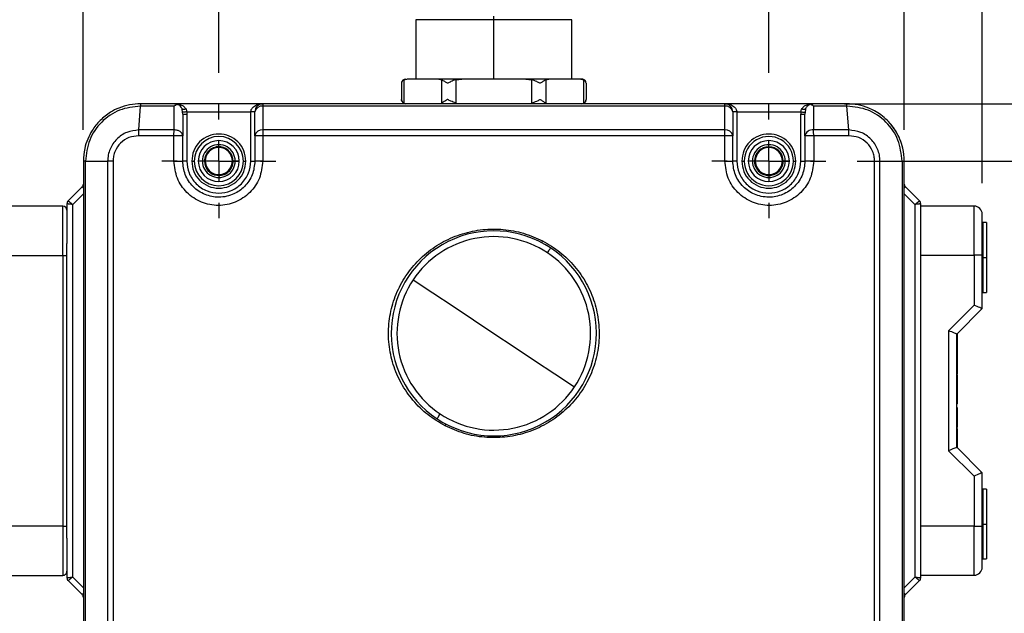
# Model space of a CAD drawing. Header units: millimetres. Extents: x 19 to 819, y 19 to 629.
# Tile 5 of 35: x 155 to 275, y 407 to 480. Entities that reach past the tile are written whole.
import ezdxf

# ---------------------------------------------------------------- set-up
doc = ezdxf.new("R2010")
doc.units = ezdxf.units.MM
doc.header["$LTSCALE"] = 3
doc.linetypes.add('CENTERX2', pattern=[20.32, 12.7, -2.54, 2.54, -2.54])
doc.layers.add('CENTER', color=40, linetype='CENTERX2')
doc.layers.add('DIMENSIONS', color=140, linetype='Continuous', lineweight=25)
doc.styles.add('SLDTEXTSTYLE0', font='TXT', dxfattribs={"width": 0.7})
doc.dimstyles.new('SLDDIMSTYLE0', dxfattribs={"dimtxt": 6.474023, "dimasz": 9.906, "dimexe": 0, "dimexo": 0.0625, "dimgap": 1.618506, "dimtad": 0, "dimtih": 1, "dimtoh": 1, "dimrnd": 1e-09, "dimzin": 12, "dimdsep": 46, "dimtxsty": 'SLDTEXTSTYLE0', "dimsah": 1, "dimcen": 0.09, "dimadec": 0, "dimazin": 3, "dimtfac": 1, "dimtofl": 0, "dimtmove": 0, "dimatfit": 3, "dimfxl": 0, "dimfrac": 2, "dimtolj": 1, "dimtzin": 12, "dimarcsym": 0})
doc.dimstyles.new('SLDDIMSTYLE2', dxfattribs={"dimtxt": 6.474023, "dimasz": 9.906, "dimexe": 0, "dimexo": 0.0625, "dimgap": 1.618506, "dimtad": 0, "dimtih": 1, "dimtoh": 1, "dimrnd": 1e-09, "dimzin": 4, "dimdsep": 46, "dimtxsty": 'SLDTEXTSTYLE0', "dimsah": 1, "dimcen": 0.09, "dimadec": 0, "dimazin": 1, "dimtfac": 1, "dimtofl": 0, "dimtmove": 0, "dimatfit": 3, "dimfxl": 0, "dimfrac": 2, "dimtolj": 1, "dimtzin": 12, "dimarcsym": 0})

# ---------------------------------------------------------------- blocks, each defined once
blk = doc.blocks.new('_D')
at = {"layer": 'DIMENSIONS'}
for p, q in [((34.5, 450.82), (34.5, 583.12)), ((272.1, 459.83), (272.1, 583.12)), ((34.5, 573.6), (94.56, 573.6)), ((272.1, 573.6), (216.01, 573.6))]:
    blk.add_line(p, q, dxfattribs=at)
for points in [[(34.5, 573.6), (44.41, 572.07), (44.41, 575.12)], [(272.1, 573.6), (262.2, 575.12), (262.2, 572.07)]]:
    blk.add_solid(points, dxfattribs=at)
at = {"layer": 'DIMENSIONS', "insert": (96.01, 576.64), "char_height": 6.35, "attachment_point": 1, "style": 'SLDTEXTSTYLE0'}
blk.add_mtext('223MM MIN. - 240MM MAX.', dxfattribs=at)
blk = doc.blocks.new('_D_3')
at = {"layer": 'DIMENSIONS'}
for p, q in [((179.1, 473.26), (179.1, 529.12)), ((246.1, 473.26), (246.1, 529.12)), ((179.1, 519.6), (194.54, 519.6)), ((203.32, 519.6), (201.14, 519.6)), ((201.14, 519.6), (201.14, 509.31)), ((222.56, 519.6), (224.73, 519.6)), ((224.73, 519.6), (224.73, 509.31)), ((246.1, 519.6), (231.33, 519.6)), ((201.14, 509.31), (203.32, 509.31)), ((224.73, 509.31), (222.56, 509.31))]:
    blk.add_line(p, q, dxfattribs=at)
for points in [[(179.1, 519.6), (189.01, 518.07), (189.01, 521.12)], [(246.1, 519.6), (236.2, 521.12), (236.2, 518.07)]]:
    blk.add_solid(points, dxfattribs=at)
at = {"layer": 'DIMENSIONS', "char_height": 6.35, "attachment_point": 1, "style": 'SLDTEXTSTYLE0'}
for s, insert in [('67.0', (203.32, 529.23)), ('2.64', (203.32, 517.5))]:
    blk.add_mtext(s, dxfattribs=dict(at, insert=insert))
blk = doc.blocks.new('_D_4')
at = {"layer": 'DIMENSIONS'}
for p, q in [((162.6, 466.32), (162.6, 559.07)), ((262.6, 466.32), (262.6, 559.07)), ((162.6, 549.54), (196.62, 549.54)), ((205.39, 549.54), (203.22, 549.54)), ((203.22, 549.54), (203.22, 539.25)), ((224.63, 549.54), (226.8, 549.54)), ((226.8, 549.54), (226.8, 539.25)), ((262.6, 549.54), (233.4, 549.54)), ((203.22, 539.25), (205.39, 539.25)), ((226.8, 539.25), (224.63, 539.25))]:
    blk.add_line(p, q, dxfattribs=at)
for points in [[(162.6, 549.54), (172.51, 548.02), (172.51, 551.07)], [(262.6, 549.54), (252.7, 551.07), (252.7, 548.02)]]:
    blk.add_solid(points, dxfattribs=at)
at = {"layer": 'DIMENSIONS', "char_height": 6.35, "attachment_point": 1, "style": 'SLDTEXTSTYLE0'}
for s, insert in [('100.0', (202.7, 559.18)), ('3.94', (205.39, 547.44))]:
    blk.add_mtext(s, dxfattribs=dict(at, insert=insert))
blk = doc.blocks.new('_D_5')
at = {"layer": 'DIMENSIONS'}
for p, q in [((256.85, 462.51), (311.64, 462.51)), ((302.11, 462.51), (302.11, 429.76)), ((292.49, 418.02), (290.32, 418.02)), ((290.32, 418.02), (290.32, 407.73)), ((311.73, 418.02), (313.9, 418.02)), ((313.9, 418.02), (313.9, 407.73)), ((290.32, 407.73), (292.49, 407.73)), ((313.9, 407.73), (311.73, 407.73)), ((302.11, 366.51), (302.11, 406.28)), ((256.85, 366.51), (311.64, 366.51))]:
    blk.add_line(p, q, dxfattribs=at)
for points in [[(302.11, 462.51), (300.59, 452.61), (303.63, 452.61)], [(302.11, 366.51), (303.63, 376.42), (300.59, 376.42)]]:
    blk.add_solid(points, dxfattribs=at)
at = {"layer": 'DIMENSIONS', "char_height": 6.35, "attachment_point": 1, "style": 'SLDTEXTSTYLE0'}
for s, insert in [('96.0', (292.49, 427.65)), ('3.78', (292.49, 415.92))]:
    blk.add_mtext(s, dxfattribs=dict(at, insert=insert))
blk = doc.blocks.new('_D_6')
at = {"layer": 'DIMENSIONS'}
for p, q in [((255.31, 469.51), (338.46, 469.51)), ((328.93, 469.51), (328.93, 450.27)), ((319.31, 438.53), (317.14, 438.53)), ((317.14, 438.53), (317.14, 428.24)), ((338.55, 438.53), (340.73, 438.53)), ((340.73, 438.53), (340.73, 428.24)), ((317.14, 428.24), (319.31, 428.24)), ((340.73, 428.24), (338.55, 428.24)), ((328.93, 359.51), (328.93, 426.79)), ((255.31, 359.51), (338.46, 359.51))]:
    blk.add_line(p, q, dxfattribs=at)
for points in [[(328.93, 469.51), (327.41, 459.61), (330.46, 459.61)], [(328.93, 359.51), (330.46, 369.42), (327.41, 369.42)]]:
    blk.add_solid(points, dxfattribs=at)
at = {"layer": 'DIMENSIONS', "char_height": 6.35, "attachment_point": 1, "style": 'SLDTEXTSTYLE0'}
for s, insert in [('110.0', (316.62, 448.16)), ('4.33', (319.31, 436.42))]:
    blk.add_mtext(s, dxfattribs=dict(at, insert=insert))
blk = doc.blocks.new('_D_7')
at = {"layer": 'DIMENSIONS'}
for p, q in [((216.68, 502.02), (370.99, 502.02)), ((361.46, 502.02), (361.46, 463.78)), ((351.84, 452.04), (349.67, 452.04)), ((349.67, 452.04), (349.67, 441.75)), ((371.08, 452.04), (373.26, 452.04)), ((373.26, 452.04), (373.26, 441.75)), ((349.67, 441.75), (351.84, 441.75)), ((373.26, 441.75), (371.08, 441.75)), ((361.46, 359.51), (361.46, 440.3)), ((255.31, 359.51), (370.99, 359.51))]:
    blk.add_line(p, q, dxfattribs=at)
for points in [[(361.46, 502.02), (359.94, 492.11), (362.99, 492.11)], [(361.46, 359.51), (362.99, 369.42), (359.94, 369.42)]]:
    blk.add_solid(points, dxfattribs=at)
at = {"layer": 'DIMENSIONS', "char_height": 6.35, "attachment_point": 1, "style": 'SLDTEXTSTYLE0'}
for s, insert in [('142.5', (349.15, 461.67)), ('5.61', (351.84, 449.93))]:
    blk.add_mtext(s, dxfattribs=dict(at, insert=insert))
blk = doc.blocks.new('SW_CENTERMARKSYMBOL_2')
at = {"layer": 'CENTER', "color": 0}
for p, q in [((0, 5.08), (0, 6.94)), ((0, 0), (0, 2.54)), ((-5.08, 0), (-6.94, 0)), ((0, 0), (-2.54, 0)), ((0, 0), (0, -2.54)), ((0, 0), (2.54, 0)), ((5.08, 0), (6.94, 0)), ((0, -5.08), (0, -6.94))]:
    blk.add_line(p, q, dxfattribs=at)
blk = doc.blocks.new('SW_CENTERMARKSYMBOL_3')
at = {"layer": 'CENTER', "color": 0}
for p, q in [((0, 5.08), (0, 6.94)), ((0, 0), (0, 2.54)), ((-5.08, 0), (-6.94, 0)), ((0, 0), (-2.54, 0)), ((0, 0), (0, -2.54)), ((0, 0), (2.54, 0)), ((5.08, 0), (6.94, 0)), ((0, -5.08), (0, -6.94))]:
    blk.add_line(p, q, dxfattribs=at)

msp = doc.modelspace()

# ---------------------------------------------------------------- linework, layer by layer
for p, q in [((212.604, 479.751), (212.604, 480.161)), ((203.104, 479.751), (203.104, 472.512)), ((212.604, 479.751), (203.104, 479.751)), ((212.604, 472.512), (212.604, 479.751)), ((222.104, 479.751), (212.604, 479.751)), ((222.104, 472.512), (222.104, 479.751)), ((201.367, 472.012), (201.367, 470.011)), ((201.635, 472.427), (201.989, 472.512)), ((201.635, 472.427), (201.635, 469.596)), ((205.9, 472.512), (201.989, 472.512)), ((205.9, 472.512), (206.253, 472.427)), ((208.693, 472.512), (205.9, 472.512)), ((206.253, 469.596), (206.253, 472.427)), ((207.986, 472.427), (208.693, 472.512)), ((207.986, 472.427), (207.986, 469.596)), ((216.515, 472.512), (208.693, 472.512)), ((216.515, 472.512), (217.223, 472.427)), ((219.309, 472.512), (216.515, 472.512)), ((217.223, 469.596), (217.223, 472.427)), ((218.955, 472.427), (219.309, 472.512)), ((218.955, 472.427), (218.955, 469.596)), ((223.22, 472.512), (219.309, 472.512)), ((223.22, 472.512), (223.574, 472.427)), ((223.342, 472.512), (223.22, 472.512)), ((223.574, 469.596), (223.574, 472.427)), ((223.842, 472.012), (223.842, 470.011)), ((169.372, 466.304), (169.583, 469.218)), ((173.658, 469.219), (169.583, 469.218)), ((173.704, 469.512), (169.604, 469.512)), ((173.704, 469.512), (169.604, 469.512)), ((173.704, 469.512), (174.066, 469.444)), ((184.504, 469.512), (173.704, 469.512)), ((240.738, 469.219), (184.471, 469.219)), ((184.471, 469.219), (184.471, 466.304)), ((240.704, 469.512), (184.504, 469.512)), ((240.704, 469.512), (184.504, 469.512)), ((251.504, 469.512), (240.704, 469.512)), ((240.738, 466.304), (240.738, 469.219)), ((251.143, 469.444), (251.504, 469.512)), ((255.604, 469.512), (251.504, 469.512)), ((255.604, 469.512), (251.504, 469.512)), ((251.551, 469.219), (251.551, 466.304)), ((255.626, 469.218), (251.551, 469.219)), ((255.749, 469.51), (255.604, 469.511)), ((255.837, 466.304), (255.626, 469.218)), ((174.695, 468.463), (174.652, 468.854)), ((174.704, 468.219), (174.695, 468.463)), ((174.704, 468.219), (174.704, 465.597)), ((174.704, 468.219), (175.204, 468.219)), ((175.118, 468.845), (175.19, 468.511)), ((175.19, 468.511), (175.204, 468.219)), ((175.19, 468.511), (183.004, 468.511)), ((175.204, 468.219), (175.204, 462.511)), ((183.504, 468.511), (183.004, 468.511)), ((183.004, 462.511), (183.004, 468.511)), ((183.504, 465.597), (183.504, 468.511)), ((241.704, 468.511), (241.704, 465.597)), ((242.204, 468.511), (241.704, 468.511)), ((242.204, 468.511), (242.204, 462.511)), ((242.204, 468.511), (250.019, 468.511)), ((250.019, 468.511), (250.004, 468.219)), ((250.004, 462.511), (250.004, 468.219)), ((250.004, 468.219), (250.504, 468.219)), ((250.019, 468.511), (250.09, 468.845)), ((250.514, 468.463), (250.504, 468.219)), ((250.504, 465.597), (250.504, 468.219)), ((250.557, 468.854), (250.514, 468.463)), ((173.639, 465.597), (169.35, 465.597)), ((173.658, 466.304), (169.372, 466.304)), ((173.639, 462.511), (173.639, 465.597)), ((174.704, 465.597), (173.639, 465.597)), ((174.704, 462.511), (174.704, 465.597)), ((183.504, 465.597), (183.504, 462.511)), ((184.457, 465.597), (183.504, 465.597)), ((184.457, 465.597), (184.457, 462.511)), ((240.752, 465.597), (184.457, 465.597)), ((240.738, 466.304), (184.471, 466.304)), ((240.752, 462.511), (240.752, 465.597)), ((241.704, 465.597), (240.752, 465.597)), ((241.704, 462.511), (241.704, 465.597)), ((250.504, 465.597), (250.504, 462.511)), ((251.57, 465.597), (250.504, 465.597)), ((251.57, 465.597), (251.57, 462.511)), ((255.858, 465.597), (251.57, 465.597)), ((162.87, 462.511), (162.604, 462.511)), ((162.604, 462.511), (162.604, 366.512)), ((162.87, 462.511), (165.564, 462.511)), ((162.87, 366.512), (162.87, 462.511)), ((165.564, 462.511), (165.564, 366.512)), ((166.22, 462.514), (166.22, 366.509)), ((173.639, 462.511), (174.704, 462.511)), ((175.204, 462.511), (174.704, 462.511)), ((175.804, 462.511), (176.104, 462.511)), ((177.104, 462.511), (176.604, 462.511)), ((177.354, 462.511), (177.104, 462.511)), ((181.104, 462.511), (180.854, 462.511)), ((181.604, 462.511), (181.104, 462.511)), ((182.104, 462.511), (182.404, 462.511)), ((183.004, 462.511), (183.504, 462.511)), ((184.457, 462.511), (183.504, 462.511)), ((240.752, 462.511), (241.704, 462.511)), ((242.204, 462.511), (241.704, 462.511)), ((242.804, 462.511), (243.104, 462.511)), ((244.104, 462.511), (243.604, 462.511)), ((244.354, 462.511), (244.104, 462.511)), ((248.104, 462.511), (247.854, 462.511)), ((248.604, 462.511), (248.104, 462.511)), ((249.104, 462.511), (249.404, 462.511)), ((250.004, 462.511), (250.504, 462.511)), ((251.57, 462.511), (250.504, 462.511)), ((258.988, 366.509), (258.988, 462.514)), ((259.645, 462.511), (262.339, 462.511)), ((259.645, 366.512), (259.645, 462.511)), ((262.339, 462.511), (262.339, 366.512)), ((262.339, 462.511), (262.604, 462.511)), ((262.604, 366.512), (262.604, 462.511)), ((160.751, 457.658), (162.458, 459.365)), ((161.304, 457.222), (162.604, 458.522)), ((262.604, 458.522), (263.904, 457.222)), ((262.751, 459.365), (264.458, 457.658)), ((160.104, 457.012), (153.104, 457.012)), ((160.104, 451.012), (160.104, 457.012)), ((160.604, 457.304), (160.604, 452.481)), ((161.304, 411.801), (161.304, 457.222)), ((263.904, 457.222), (263.904, 411.801)), ((264.604, 453.863), (264.604, 457.304)), ((271.104, 457.025), (264.604, 457.025)), ((271.104, 451.025), (271.104, 457.025)), ((272.104, 451.025), (272.104, 456.025)), ((272.154, 455.012), (272.104, 454.962)), ((272.604, 455.012), (272.154, 455.012)), ((272.154, 455.012), (272.154, 450.762)), ((272.604, 455.012), (272.604, 450.762)), ((264.604, 451.025), (264.604, 453.863)), ((160.604, 451.012), (160.604, 452.481)), ((153.104, 451.012), (160.104, 451.012)), ((160.104, 451.012), (160.104, 418.012)), ((160.104, 451.012), (160.604, 451.012)), ((160.604, 418.012), (160.604, 451.012)), ((264.604, 451.025), (271.104, 451.025)), ((264.604, 418.025), (264.604, 451.025)), ((272.104, 451.025), (271.104, 451.025)), ((271.104, 451.025), (271.104, 444.939)), ((272.104, 444.525), (272.104, 451.025)), ((272.104, 450.762), (272.154, 450.762)), ((272.154, 450.762), (272.604, 450.762)), ((272.154, 450.762), (272.154, 446.512)), ((272.604, 450.762), (272.604, 446.512)), ((272.104, 446.562), (272.154, 446.512)), ((272.154, 446.512), (272.604, 446.512)), ((271.104, 444.939), (268.004, 441.839)), ((269.004, 441.425), (272.104, 444.525)), ((268.004, 441.839), (268.004, 427.211)), ((269.004, 427.625), (269.004, 441.425)), ((269.104, 440.923), (269.104, 441.525)), ((269.104, 440.923), (269.004, 440.923)), ((269.104, 440.782), (269.004, 440.782)), ((269.104, 440.653), (269.004, 440.653)), ((269.104, 440.782), (269.104, 440.923)), ((269.104, 440.653), (269.104, 440.782)), ((269.104, 440.013), (269.104, 440.653)), ((269.104, 440.013), (269.004, 440.013)), ((269.104, 439.405), (269.004, 439.405)), ((269.104, 439.111), (269.004, 439.111)), ((269.104, 439.405), (269.104, 440.013)), ((269.104, 439.111), (269.104, 439.405)), ((269.104, 438.927), (269.104, 439.111)), ((269.104, 438.927), (269.004, 438.927)), ((269.104, 438.854), (269.004, 438.854)), ((269.104, 438.854), (269.104, 438.927)), ((269.104, 436.833), (269.104, 438.854)), ((269.104, 436.833), (269.004, 436.833)), ((269.104, 436.518), (269.104, 436.833)), ((269.104, 436.407), (269.004, 436.407)), ((269.104, 436.172), (269.004, 436.172)), ((269.104, 436.172), (269.104, 436.407)), ((269.104, 435.211), (269.104, 436.172)), ((269.104, 435.805), (269.104, 435.825)), ((269.104, 435.211), (269.004, 435.211)), ((269.104, 435.29), (269.104, 435.364)), ((269.104, 433.968), (269.104, 435.211)), ((269.104, 433.968), (269.004, 433.968)), ((269.104, 432.939), (269.104, 433.968)), ((269.104, 432.939), (269.004, 432.939)), ((269.104, 432.425), (269.004, 432.425)), ((269.104, 430.184), (269.104, 432.425)), ((269.104, 430.184), (269.004, 430.184)), ((269.104, 429.89), (269.004, 429.89)), ((269.104, 430.034), (269.104, 430.184)), ((269.104, 428.532), (269.104, 429.89)), ((269.104, 428.532), (269.004, 428.532)), ((269.104, 428.274), (269.104, 428.678)), ((269.104, 427.525), (269.104, 428.532)), ((268.004, 427.211), (271.104, 424.111)), ((272.104, 424.525), (269.004, 427.625)), ((271.104, 424.111), (271.104, 418.025)), ((272.104, 418.025), (272.104, 424.525)), ((272.154, 422.512), (272.104, 422.462)), ((272.604, 422.512), (272.154, 422.512)), ((272.154, 422.512), (272.154, 418.262)), ((272.604, 422.512), (272.604, 418.262)), ((160.104, 418.012), (153.104, 418.012)), ((160.104, 418.012), (160.104, 412.012)), ((160.104, 418.012), (160.604, 418.012)), ((160.604, 416.542), (160.604, 418.012)), ((271.104, 418.025), (264.604, 418.025)), ((264.604, 415.187), (264.604, 418.025)), ((271.104, 412.025), (271.104, 418.025)), ((271.104, 418.025), (272.104, 418.025)), ((272.104, 418.262), (272.154, 418.262)), ((272.104, 413.025), (272.104, 418.025)), ((272.154, 418.262), (272.154, 414.012)), ((272.154, 418.262), (272.604, 418.262)), ((272.604, 418.262), (272.604, 414.012)), ((160.604, 416.542), (160.604, 411.719)), ((264.604, 411.719), (264.604, 415.187)), ((272.104, 414.062), (272.154, 414.012)), ((272.154, 414.012), (272.604, 414.012)), ((153.104, 412.012), (160.104, 412.012)), ((162.604, 410.501), (161.304, 411.801)), ((263.904, 411.801), (262.604, 410.501)), ((264.604, 412.025), (271.104, 412.025)), ((162.458, 409.658), (160.751, 411.365)), ((264.458, 411.365), (262.751, 409.658))]:
    msp.add_line(p, q)
at = {"flags": 128}
for points in [[(173.651, 466.304), (173.652, 466.73), (173.657, 469.219)], [(175.19, 468.511), (175.099, 468.503), (175.011, 468.494), (174.929, 468.486), (174.856, 468.479), (174.794, 468.472), (174.745, 468.468), (174.712, 468.464), (174.695, 468.463)], [(250.019, 468.511), (250.11, 468.503), (250.198, 468.494), (250.28, 468.486), (250.353, 468.479), (250.415, 468.472), (250.463, 468.468), (250.497, 468.464), (250.514, 468.463)], [(255.837, 466.304), (253.694, 466.304), (251.551, 466.304)], [(162.458, 459.365), (162.467, 459.356), (162.496, 459.327), (162.541, 459.282), (162.603, 459.22), (162.604, 459.219)], [(262.604, 459.219), (262.606, 459.22), (262.667, 459.282), (262.713, 459.327), (262.741, 459.356), (262.751, 459.365)], [(219.13, 451.336), (219.212, 451.459), (219.288, 451.572), (219.355, 451.674), (219.413, 451.761), (219.459, 451.831), (219.493, 451.882), (219.514, 451.913), (219.521, 451.924)], [(202.78, 448.038), (205.188, 446.438), (207.637, 444.811), (210.114, 443.166), (212.604, 441.512), (215.095, 439.857), (217.572, 438.212), (220.021, 436.585), (222.429, 434.985)], [(272.104, 444.525), (272.085, 444.533), (272.028, 444.556), (271.936, 444.595), (271.811, 444.646), (271.66, 444.709), (271.487, 444.781), (271.299, 444.858), (271.104, 444.939)], [(269.004, 441.425), (268.985, 441.433), (268.928, 441.456), (268.836, 441.495), (268.711, 441.546), (268.56, 441.609), (268.387, 441.681), (268.199, 441.758), (268.004, 441.839)], [(205.688, 431.099), (205.695, 431.11), (205.715, 431.141), (205.75, 431.192), (205.796, 431.262), (205.854, 431.349), (205.921, 431.451), (205.997, 431.564), (206.078, 431.687)], [(269.004, 427.625), (268.989, 427.619), (268.944, 427.6), (268.87, 427.569), (268.77, 427.528), (268.647, 427.477), (268.504, 427.418), (268.346, 427.352), (268.178, 427.283), (268.004, 427.211)], [(272.104, 424.525), (272.085, 424.517), (272.028, 424.493), (271.936, 424.455), (271.811, 424.404), (271.66, 424.341), (271.487, 424.269), (271.299, 424.192), (271.104, 424.111)], [(162.604, 409.804), (162.603, 409.803), (162.541, 409.741), (162.496, 409.696), (162.467, 409.667), (162.458, 409.658)], [(262.751, 409.658), (262.741, 409.667), (262.713, 409.696), (262.667, 409.741), (262.606, 409.803), (262.604, 409.804)]]:
    msp.add_lwpolyline(points, dxfattribs=at)
for centre, radius, start, end in [((201.867, 472.012), 0.5, 89.99994, 179.9753), ((223.342, 472.012), 0.5, 359.99861, 90.00225), ((173.704, 468.511), 1, 23.70221, 68.82389), ((184.504, 468.511), 1, 90.00041, 179.9997), ((184.37, 468.343), 0.881, 83.40499, 168.97684), ((201.867, 470.011), 0.5, 180.03008, 270.00152), ((223.342, 470.011), 0.5, 270.00034, 356.60951), ((240.704, 468.511), 1, 0.00067, 89.99933), ((240.839, 468.343), 0.881, 11.02375, 96.59453), ((255.604, 462.512), 7, 21.50591, 43.75894), ((179.104, 462.511), 3, 0.00001, 179.99999), ((184.37, 465.429), 0.882, 83.39904, 168.97468), ((200.34, 465.64), 15.883, 177.60407, 180.15559), ((240.839, 465.429), 0.882, 11.02592, 96.60046), ((224.859, 465.64), 15.893, 359.84533, 2.39531), ((246.104, 462.511), 3, 359.99997, 180.00003), ((251.393, 465.41), 0.908, 80.00332, 168.10553), ((240.091, 465.64), 11.478, 359.78475, 3.31629), ((179.104, 462.511), 2.5, 0.00004, 179.99996), ((179.104, 462.511), 2, 359.99989, 180.00011), ((179.104, 462.511), 1.75, 82.07302, 179.99962), ((179.104, 462.511), 1.75, 0.00008, 82.07279), ((246.104, 462.511), 2.5, 0.00009, 179.99991), ((246.104, 462.511), 2, 359.99989, 180.00011), ((246.104, 462.511), 1.75, 0.00024, 179.99976), ((179.104, 462.511), 1.65, 0.00032, 179.99968), ((246.104, 462.511), 1.65, 0.00039, 179.99961), ((179.104, 462.511), 3, 180.00001, 359.99999), ((179.104, 462.511), 2.5, 180.00004, 359.99996), ((179.104, 462.511), 2, 179.99989, 0.00011), ((179.104, 462.511), 1.75, 179.99996, 262.07291), ((179.104, 462.511), 1.65, 179.99981, 0.00019), ((179.104, 462.511), 1.75, 262.07221, 0.00043), ((246.104, 462.511), 3, 179.99997, 0.00003), ((246.104, 462.511), 2.5, 180.00009, 359.99991), ((246.104, 462.511), 2, 179.99989, 0.00011), ((246.104, 462.511), 1.75, 179.99976, 0.00024), ((246.104, 462.511), 1.65, 179.99987, 0.00013), ((162.104, 459.719), 0.5, 315.00054, 0.00017), ((263.104, 459.719), 0.5, 180.00211, 224.9977), ((160.104, 456.512), 0.5, 0.00116, 89.99959), ((161.104, 457.304), 0.5, 134.99718, 180.00194), ((264.104, 457.304), 0.5, 0.00054, 45.00098), ((271.104, 456.025), 1, 0.00067, 89.99933), ((212.604, 441.512), 12.5, 56.40462, 236.40463), ((212.604, 441.512), 11.794, 56.40458, 146.4046), ((314.556, 403.198), 108.062, 152.68674, 152.81357), ((212.604, 441.512), 12.5, 236.4046, 56.40465), ((212.604, 441.512), 11.794, 326.40452, 56.40472), ((212.604, 441.512), 11.794, 146.40461, 236.40461), ((212.604, 441.511), 11.794, 236.40454, 326.40473), ((94.296, 488.297), 126.477, 332.67688, 332.78525), ((271.104, 413.025), 1, 270.00067, 359.99933), ((160.104, 412.512), 0.5, 270.00041, 0.00055), ((161.104, 411.719), 0.5, 180.00134, 224.99953), ((264.104, 411.719), 0.5, 315.0023, 359.99618), ((162.104, 409.304), 0.5, 359.99983, 44.99946), ((263.104, 409.304), 0.5, 135.0023, 179.99789)]:
    msp.add_arc(centre, radius, start, end)
for points, knots in [([(201.635, 472.427), (201.546, 472.359), (201.407, 472.252), (201.367, 472.076), (201.367, 472.013), (201.367, 472.012)], [0, 0, 0, 0, 0.6327639, 0.9920591, 1, 1, 1, 1]), ([(206.986, 472.012), (206.983, 472.013), (206.871, 472.072), (206.625, 472.208), (206.386, 472.349), (206.253, 472.427)], [0, 0, 0, 0, 0.0104171, 0.451392, 1, 1, 1, 1]), ([(207.986, 472.427), (207.775, 472.356), (207.435, 472.24), (207.111, 472.077), (206.988, 472.013), (206.986, 472.012)], [0, 0, 0, 0, 0.6148664, 0.9918951, 1, 1, 1, 1]), ([(218.223, 472.012), (218.221, 472.013), (218.097, 472.077), (217.774, 472.24), (217.434, 472.356), (217.223, 472.427)], [0, 0, 0, 0, 0.0081079, 0.3851323, 1, 1, 1, 1]), ([(218.955, 472.427), (218.822, 472.349), (218.583, 472.208), (218.338, 472.072), (218.226, 472.013), (218.223, 472.012)], [0, 0, 0, 0, 0.5486157, 0.9895829, 1, 1, 1, 1]), ([(223.842, 472.012), (223.842, 472.013), (223.841, 472.128), (223.761, 472.304), (223.62, 472.397), (223.574, 472.427)], [0, 0, 0, 0, 0.0079807, 0.6770902, 1, 1, 1, 1]), ([(169.604, 469.512), (169.145, 469.485), (168.23, 469.433), (166.988, 469.042), (165.762, 468.418), (164.627, 467.519), (163.711, 466.373), (163.105, 465.196), (162.693, 463.94), (162.636, 463.022), (162.604, 462.511)], [0, 0, 0, 0, 0.1252452, 0.249778, 0.3522742, 0.500128, 0.6417467, 0.7498252, 0.8607492, 1, 1, 1, 1]), ([(169.583, 469.218), (168.704, 469.118), (166.944, 468.918), (164.726, 467.367), (163.173, 465.15), (162.971, 463.392), (162.87, 462.511)], [0, 0, 0, 0, 0.2500058, 0.5002082, 0.7496925, 1, 1, 1, 1]), ([(169.583, 469.218), (169.584, 469.26), (169.585, 469.332), (169.592, 469.423), (169.593, 469.481), (169.602, 469.505), (169.604, 469.512)], [0, 0, 0, 0, 0.4221831, 0.7363414, 0.9307308, 1, 1, 1, 1]), ([(173.658, 469.219), (173.659, 469.22), (173.787, 469.309), (173.927, 469.377), (174.066, 469.444)], [0, 0, 0, 0, 0.0120562, 1, 1, 1, 1]), ([(174.083, 469.431), (174.25, 469.41), (174.552, 469.372), (174.911, 469.138), (175.054, 468.936), (175.118, 468.845)], [0, 0, 0, 0, 0.4022495, 0.7308224, 1, 1, 1, 1]), ([(183.004, 468.511), (183.01, 468.574), (183.02, 468.704), (183.107, 468.892), (183.248, 469.07), (183.518, 469.288), (183.947, 469.472), (184.318, 469.498), (184.504, 469.512)], [0, 0, 0, 0, 0.0951475, 0.19543, 0.3087809, 0.4376546, 0.7184606, 1, 1, 1, 1]), ([(184.504, 469.512), (184.501, 469.505), (184.489, 469.482), (184.486, 469.423), (184.476, 469.333), (184.473, 469.26), (184.471, 469.219)], [0, 0, 0, 0, 0.0720105, 0.2664232, 0.5795323, 1, 1, 1, 1]), ([(201.635, 469.596), (201.546, 469.664), (201.407, 469.771), (201.367, 469.947), (201.367, 470.01), (201.367, 470.011)], [0, 0, 0, 0, 0.63275625, 0.99205897, 1, 1, 1, 1]), ([(206.986, 470.011), (206.983, 470.01), (206.793, 469.911), (206.551, 469.768), (206.31, 469.629), (206.253, 469.596)], [0, 0, 0, 0, 0.0104178, 0.7650911, 1, 1, 1, 1]), ([(207.986, 469.596), (207.775, 469.667), (207.435, 469.783), (207.111, 469.946), (206.988, 470.01), (206.986, 470.011)], [0, 0, 0, 0, 0.6148645, 0.9918951, 1, 1, 1, 1]), ([(217.223, 469.596), (217.434, 469.667), (217.774, 469.783), (218.097, 469.946), (218.221, 470.01), (218.223, 470.011)], [0, 0, 0, 0, 0.6148658, 0.9918921, 1, 1, 1, 1]), ([(218.223, 470.011), (218.226, 470.01), (218.338, 469.951), (218.583, 469.815), (218.822, 469.674), (218.955, 469.596)], [0, 0, 0, 0, 0.0104172, 0.4513883, 1, 1, 1, 1]), ([(223.574, 469.596), (223.663, 469.664), (223.802, 469.771), (223.842, 469.947), (223.842, 470.01), (223.842, 470.011)], [0, 0, 0, 0, 0.6327552, 0.992059, 1, 1, 1, 1]), ([(240.738, 469.219), (240.736, 469.26), (240.733, 469.333), (240.722, 469.423), (240.72, 469.482), (240.708, 469.505), (240.704, 469.512)], [0, 0, 0, 0, 0.4204692, 0.7335798, 0.927992, 1, 1, 1, 1]), ([(240.704, 469.512), (240.89, 469.498), (241.262, 469.472), (241.691, 469.288), (241.961, 469.07), (242.101, 468.892), (242.188, 468.704), (242.199, 468.574), (242.204, 468.511)], [0, 0, 0, 0, 0.2815385, 0.5623438, 0.6911948, 0.8045686, 0.904845, 1, 1, 1, 1]), ([(250.09, 468.845), (250.155, 468.936), (250.298, 469.138), (250.655, 469.372), (250.956, 469.41), (251.121, 469.43)], [0, 0, 0, 0, 0.2701698, 0.5999877, 1, 1, 1, 1]), ([(250.589, 468.914), (250.622, 468.977), (250.686, 469.101), (250.863, 469.3), (251.033, 469.387), (251.143, 469.444)], [0, 0, 0, 0, 0.2742556, 0.5326835, 1, 1, 1, 1]), ([(251.551, 469.219), (251.484, 469.264), (251.355, 469.351), (251.212, 469.414), (251.143, 469.444)], [0, 0, 0, 0, 0.5186618, 1, 1, 1, 1]), ([(255.626, 469.218), (255.623, 469.283), (255.619, 469.37), (255.616, 469.469), (255.607, 469.502), (255.604, 469.512)], [0, 0, 0, 0, 0.6556382, 0.8990624, 1, 1, 1, 1]), ([(262.604, 462.511), (262.57, 463.04), (262.512, 463.956), (262.15, 465.045), (261.791, 465.81), (261.472, 466.344), (261.068, 466.906), (260.531, 467.516), (259.805, 468.14), (259.032, 468.635), (258.111, 469.076), (256.981, 469.433), (256.063, 469.485), (255.604, 469.512)], [0, 0, 0, 0, 0.1440998, 0.2496392, 0.3106942, 0.3749191, 0.419164, 0.4997927, 0.5962075, 0.6795453, 0.7497987, 0.8747673, 1, 1, 1, 1]), ([(262.339, 462.511), (262.238, 463.391), (262.036, 465.148), (260.485, 467.364), (258.267, 468.917), (256.507, 469.118), (255.626, 469.218)], [0, 0, 0, 0, 0.2499066, 0.4997091, 0.7494174, 1, 1, 1, 1]), ([(174.652, 468.854), (174.649, 468.857), (174.641, 468.867), (174.632, 468.888), (174.624, 468.904), (174.62, 468.913)], [0, 0, 0, 0, 0.1971172, 0.5583465, 1, 1, 1, 1]), ([(175.118, 468.845), (175.081, 468.837), (175.014, 468.824), (174.928, 468.814), (174.868, 468.811), (174.802, 468.81), (174.728, 468.813), (174.674, 468.842), (174.652, 468.854)], [0, 0, 0, 0, 0.2411892, 0.4257762, 0.5486999, 0.6153591, 0.8424441, 1, 1, 1, 1]), ([(250.557, 468.854), (250.534, 468.842), (250.48, 468.813), (250.406, 468.81), (250.34, 468.811), (250.281, 468.814), (250.194, 468.824), (250.128, 468.837), (250.09, 468.845)], [0, 0, 0, 0, 0.1576136, 0.3846418, 0.4513483, 0.5742823, 0.7588631, 1, 1, 1, 1]), ([(250.589, 468.914), (250.583, 468.9), (250.575, 468.882), (250.564, 468.862), (250.559, 468.856), (250.557, 468.854)], [0, 0, 0, 0, 0.6473244, 0.8591869, 1, 1, 1, 1]), ([(169.372, 466.304), (168.874, 466.246), (167.881, 466.13), (166.612, 465.261), (165.912, 464.215), (165.607, 463.262), (165.578, 462.763), (165.564, 462.511)], [0, 0, 0, 0, 0.2500922, 0.4992213, 0.7480658, 0.8732635, 1, 1, 1, 1]), ([(169.35, 465.597), (168.944, 465.553), (168.132, 465.464), (167.087, 464.762), (166.509, 463.906), (166.256, 463.127), (166.232, 462.719), (166.22, 462.514)], [0, 0, 0, 0, 0.249393, 0.4988255, 0.74823313, 0.87370393, 1, 1, 1, 1]), ([(169.35, 465.597), (169.351, 465.662), (169.351, 465.789), (169.356, 465.975), (169.362, 466.146), (169.369, 466.254), (169.372, 466.304)], [0, 0, 0, 0, 0.2731035, 0.5409589, 0.7877405, 1, 1, 1, 1]), ([(173.639, 465.597), (173.64, 465.722), (173.641, 465.905), (173.649, 466.14), (173.655, 466.252), (173.658, 466.304)], [0, 0, 0, 0, 0.5268377, 0.7759189, 1, 1, 1, 1]), ([(174.704, 465.597), (174.7, 465.645), (174.692, 465.743), (174.627, 465.882), (174.528, 466.008), (174.395, 466.116), (174.235, 466.203), (174.054, 466.265), (173.859, 466.303), (173.725, 466.304), (173.658, 466.304)], [0, 0, 0, 0, 0.10290798, 0.20973838, 0.32344822, 0.44547762, 0.57580213, 0.71317681, 0.85546697, 1, 1, 1, 1]), ([(182.404, 462.511), (182.355, 462.943), (182.255, 463.807), (181.492, 464.906), (180.402, 465.64), (179.104, 465.897), (177.807, 465.64), (176.716, 464.906), (175.953, 463.807), (175.854, 462.943), (175.804, 462.511)], [0, 0, 0, 0, 0.1250004, 0.2499998, 0.3749998, 0.5, 0.6250002, 0.7500001, 0.8749996, 1, 1, 1, 1]), ([(249.404, 462.511), (249.355, 462.943), (249.255, 463.807), (248.492, 464.906), (247.402, 465.64), (246.104, 465.897), (244.807, 465.64), (243.716, 464.906), (242.953, 463.807), (242.854, 462.943), (242.804, 462.511)], [0, 0, 0, 0, 0.1250004, 0.25, 0.3749998, 0.4999996, 0.6250002, 0.75, 0.8749996, 1, 1, 1, 1]), ([(255.858, 465.597), (255.858, 465.675), (255.857, 465.818), (255.851, 466.054), (255.842, 466.212), (255.837, 466.304)], [0, 0, 0, 0, 0.32888232, 0.60723769, 1, 1, 1, 1]), ([(259.645, 462.511), (259.63, 462.761), (259.601, 463.26), (259.297, 464.212), (258.599, 465.259), (257.33, 466.13), (256.336, 466.246), (255.837, 466.304)], [0, 0, 0, 0, 0.126064, 0.2513555, 0.5005024, 0.749329, 1, 1, 1, 1]), ([(258.988, 462.514), (258.977, 462.716), (258.954, 463.124), (258.7, 463.902), (258.124, 464.76), (257.078, 465.464), (256.265, 465.553), (255.858, 465.597)], [0, 0, 0, 0, 0.1244918, 0.2512444, 0.5008682, 0.7500657, 1, 1, 1, 1]), ([(166.22, 462.514), (166.159, 462.514), (166.04, 462.513), (165.867, 462.513), (165.71, 462.512), (165.61, 462.512), (165.564, 462.511)], [0, 0, 0, 0, 0.2798064, 0.5457706, 0.7886495, 1, 1, 1, 1]), ([(184.457, 462.511), (184.375, 461.803), (184.212, 460.388), (182.959, 458.591), (181.172, 457.392), (179.051, 456.972), (176.928, 457.391), (175.139, 458.588), (173.884, 460.386), (173.721, 461.803), (173.639, 462.511)], [0, 0, 0, 0, 0.12514706, 0.25014606, 0.37502842, 0.49984914, 0.62469396, 0.74967224, 0.87475916, 1, 1, 1, 1]), ([(183.504, 462.511), (183.44, 461.943), (183.309, 460.791), (182.325, 459.369), (181.159, 458.554), (180.065, 458.183), (178.864, 458.046), (177.38, 458.338), (176.141, 459.166), (175.403, 460.08), (174.854, 461.106), (174.763, 461.957), (174.704, 462.511)], [0, 0, 0, 0, 0.1232549, 0.2497973, 0.3627005, 0.4283161, 0.4998856, 0.624549, 0.7493499, 0.8157826, 0.8797918, 1, 1, 1, 1]), ([(175.204, 462.511), (175.256, 462.021), (175.337, 461.266), (175.823, 460.358), (176.326, 459.734), (176.951, 459.228), (177.859, 458.756), (179.104, 458.517), (180.35, 458.756), (181.258, 459.228), (181.882, 459.734), (182.386, 460.358), (182.872, 461.266), (182.952, 462.021), (183.004, 462.511)], [0, 0, 0, 0, 0.1197291, 0.18418, 0.2499997, 0.3158193, 0.3802716, 0.5000001, 0.6197283, 0.6841808, 0.7500004, 0.81582, 0.8802709, 1, 1, 1, 1]), ([(175.804, 462.511), (175.854, 462.08), (175.953, 461.216), (176.716, 460.117), (177.807, 459.383), (179.104, 459.126), (180.402, 459.383), (181.492, 460.117), (182.255, 461.216), (182.355, 462.08), (182.404, 462.511)], [0, 0, 0, 0, 0.1250002, 0.2500006, 0.3750004, 0.5, 0.6249997, 0.7499994, 0.8749998, 1, 1, 1, 1]), ([(251.57, 462.511), (251.488, 461.803), (251.325, 460.388), (250.072, 458.591), (248.286, 457.393), (246.165, 456.972), (244.042, 457.39), (242.252, 458.587), (240.997, 460.386), (240.833, 461.803), (240.752, 462.511)], [0, 0, 0, 0, 0.1251414, 0.2501082, 0.3749441, 0.4997405, 0.6246059, 0.7496314, 0.8747517, 1, 1, 1, 1]), ([(250.504, 462.511), (250.445, 461.957), (250.355, 461.107), (249.806, 460.082), (249.07, 459.168), (247.832, 458.34), (246.368, 458.05), (245.19, 458.176), (244.09, 458.529), (242.899, 459.346), (241.9, 460.789), (241.769, 461.942), (241.704, 462.511)], [0, 0, 0, 0, 0.1201187, 0.1840733, 0.2504456, 0.3751095, 0.4997308, 0.5674741, 0.6318474, 0.7499684, 0.8766315, 1, 1, 1, 1]), ([(242.204, 462.511), (242.256, 462.021), (242.337, 461.266), (242.823, 460.358), (243.326, 459.734), (243.951, 459.228), (244.859, 458.756), (246.104, 458.517), (247.35, 458.756), (248.258, 459.228), (248.882, 459.734), (249.386, 460.358), (249.872, 461.266), (249.952, 462.021), (250.004, 462.511)], [0, 0, 0, 0, 0.119729, 0.1841799, 0.2499995, 0.3158191, 0.3802717, 0.5000001, 0.6197286, 0.6841806, 0.7500002, 0.8158198, 0.880271, 1, 1, 1, 1]), ([(242.804, 462.511), (242.854, 462.08), (242.953, 461.216), (243.716, 460.117), (244.807, 459.383), (246.104, 459.126), (247.402, 459.383), (248.492, 460.117), (249.255, 461.216), (249.355, 462.08), (249.404, 462.511)], [0, 0, 0, 0, 0.1250002, 0.2500007, 0.3750003, 0.5000004, 0.6249997, 0.7499993, 0.8749998, 1, 1, 1, 1]), ([(258.988, 462.514), (259.049, 462.514), (259.169, 462.513), (259.341, 462.513), (259.499, 462.512), (259.598, 462.512), (259.645, 462.511)], [0, 0, 0, 0, 0.27980934, 0.54577371, 0.78865546, 1, 1, 1, 1]), ([(161.304, 457.222), (161.248, 457.228), (161.145, 457.24), (160.98, 457.259), (160.842, 457.276), (160.728, 457.29), (160.659, 457.298), (160.621, 457.302), (160.604, 457.304)], [0, 0, 0, 0, 0.2409191, 0.439734, 0.7071057, 0.835907, 0.9279191, 1, 1, 1, 1]), ([(160.751, 457.658), (160.764, 457.647), (160.794, 457.624), (160.848, 457.581), (160.938, 457.51), (161.049, 457.424), (161.179, 457.321), (161.26, 457.257), (161.304, 457.222)], [0, 0, 0, 0, 0.072058, 0.1640715, 0.2928844, 0.5601858, 0.7590228, 1, 1, 1, 1]), ([(263.904, 457.222), (263.949, 457.257), (264.03, 457.321), (264.16, 457.424), (264.27, 457.51), (264.36, 457.581), (264.414, 457.624), (264.445, 457.647), (264.458, 457.658)], [0, 0, 0, 0, 0.2409313, 0.4397454, 0.7071164, 0.8359181, 0.9279208, 1, 1, 1, 1]), ([(264.604, 457.304), (264.587, 457.302), (264.549, 457.298), (264.481, 457.29), (264.367, 457.276), (264.228, 457.259), (264.063, 457.24), (263.961, 457.228), (263.904, 457.222)], [0, 0, 0, 0, 0.0720627, 0.1640703, 0.2928924, 0.5601851, 0.7590208, 1, 1, 1, 1]), ([(206.663, 430.243), (205.942, 430.669), (204.497, 431.524), (202.702, 433.306), (201.269, 435.378), (200.279, 437.693), (199.762, 440.159), (199.743, 442.678), (200.223, 445.151), (201.182, 447.482), (202.578, 449.576), (204.359, 451.359), (206.451, 452.761), (208.775, 453.731), (211.244, 454.237), (213.757, 454.25), (216.247, 453.81), (217.775, 453.125), (218.542, 452.782)], [0, 0, 0, 0, 0.0625406, 0.1253346, 0.1876032, 0.2502432, 0.3125521, 0.375109, 0.4376382, 0.4999867, 0.5626317, 0.6249312, 0.6875324, 0.7499862, 0.8124033, 0.8750118, 0.9372848, 1, 1, 1, 1]), ([(218.542, 452.782), (219.266, 452.354), (220.71, 451.501), (222.507, 449.716), (223.939, 447.646), (224.931, 445.327), (225.447, 442.861), (225.465, 440.342), (224.984, 437.867), (224.025, 435.539), (222.626, 433.442), (220.845, 431.659), (218.751, 430.259), (216.425, 429.289), (213.958, 428.785), (211.441, 428.774), (208.954, 429.215), (207.426, 429.901), (206.663, 430.243)], [0, 0, 0, 0, 0.0627403, 0.1252214, 0.1878335, 0.2502583, 0.3126908, 0.3753051, 0.4375992, 0.5002446, 0.5626201, 0.6251333, 0.6877137, 0.7500299, 0.8126827, 0.874975, 0.9375716, 1, 1, 1, 1]), ([(160.604, 411.719), (160.621, 411.721), (160.659, 411.725), (160.728, 411.733), (160.842, 411.747), (160.98, 411.764), (161.145, 411.783), (161.248, 411.795), (161.304, 411.801)], [0, 0, 0, 0, 0.07206371, 0.16407138, 0.29289431, 0.56019257, 0.75902118, 1, 1, 1, 1]), ([(161.304, 411.801), (161.26, 411.766), (161.179, 411.702), (161.049, 411.599), (160.938, 411.513), (160.848, 411.442), (160.794, 411.399), (160.764, 411.376), (160.751, 411.365)], [0, 0, 0, 0, 0.2409137, 0.4397288, 0.7071025, 0.835903, 0.9279181, 1, 1, 1, 1]), ([(263.904, 411.801), (263.961, 411.795), (264.063, 411.783), (264.228, 411.764), (264.367, 411.747), (264.481, 411.733), (264.549, 411.725), (264.587, 411.721), (264.604, 411.719)], [0, 0, 0, 0, 0.2409162, 0.4397389, 0.7071076, 0.8359087, 0.9279138, 1, 1, 1, 1]), ([(264.458, 411.365), (264.445, 411.376), (264.414, 411.399), (264.36, 411.442), (264.27, 411.513), (264.16, 411.599), (264.03, 411.702), (263.949, 411.766), (263.904, 411.801)], [0, 0, 0, 0, 0.07205779, 0.16407361, 0.29289673, 0.56018695, 0.7590224, 1, 1, 1, 1])]:
    msp.add_open_spline(points, degree=3, knots=knots)

# ---------------------------------------------------------------- block references
at = {"layer": 'CENTER'}
for name, p in [('SW_CENTERMARKSYMBOL_2', (179.104, 462.511)), ('SW_CENTERMARKSYMBOL_3', (246.104, 462.511))]:
    msp.add_blockref(name, p, dxfattribs=at)

# ---------------------------------------------------------------- dimensions: what is measured, and where the dimension line sits
at = {"layer": 'DIMENSIONS'}
dim = msp.add_linear_dim(base=(34.504, 573.596), p1=(272.104, 456.025), p2=(34.504, 447.012), text='223MM MIN. - 240MM MAX.', dimstyle='SLDDIMSTYLE0', dxfattribs=at)
dim.commit()
dim.dimension.update_dxf_attribs({"geometry": '_D', "text_midpoint": (155.283, 573.596), "dimtype": 160})
for base, p1, p2, picture, middle in [((162.604, 549.543), (262.604, 462.511), (162.604, 462.511), '_D_4', (215.01, 549.543)), ((246.104, 519.599), (179.104, 469.452), (246.104, 469.452), '_D_3', (212.937, 519.599))]:
    dim = msp.add_linear_dim(base=base, p1=p1, p2=p2, dimstyle='SLDDIMSTYLE2', dxfattribs=at)
    dim.commit()
    dim.dimension.update_dxf_attribs({"geometry": picture, "text_midpoint": middle, "dimtype": 160})
for base, p1, p2, dimstyle, picture, middle in [((361.463, 502.016), (251.504, 359.512), (212.871, 502.016), 'SLDDIMSTYLE0', '_D_7', (361.463, 452.037)), ((328.933, 359.512), (251.504, 469.512), (251.504, 359.512), 'SLDDIMSTYLE2', '_D_6', (328.933, 438.527)), ((302.11, 366.512), (253.044, 462.511), (253.044, 366.512), 'SLDDIMSTYLE2', '_D_5', (302.11, 418.019))]:
    dim = msp.add_linear_dim(base=base, p1=p1, p2=p2, angle=90, dimstyle=dimstyle, dxfattribs=at)
    dim.commit()
    dim.dimension.update_dxf_attribs({"geometry": picture, "text_midpoint": middle, "dimtype": 160})

doc.saveas('drawing.dxf')
